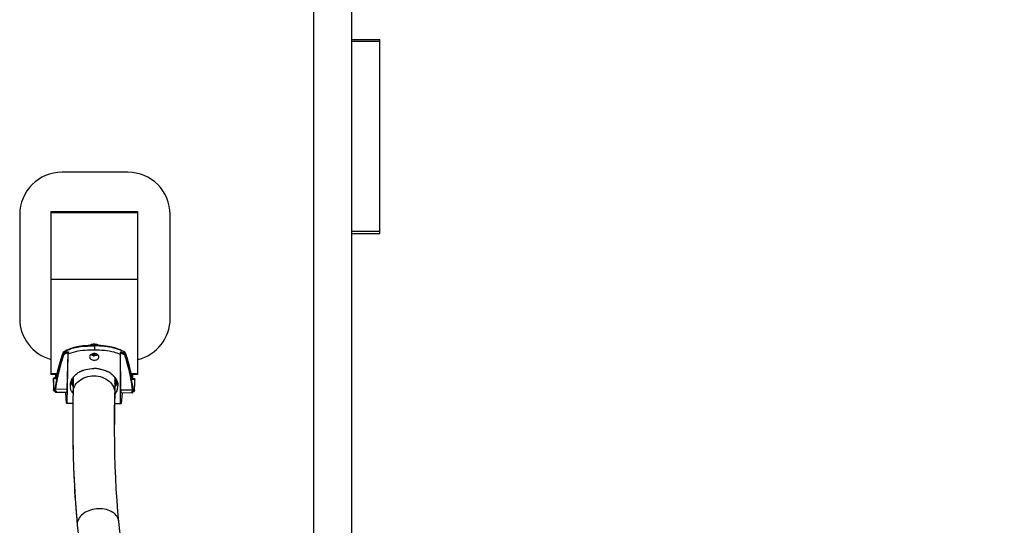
# Model space of a CAD drawing. Header units: millimetres. Extents: x 263 to 2161, y 826 to 2495.
# Tile 9 of 10: x 1285 to 2111, y 1405 to 1829. Entities that reach past the tile are written whole.
import ezdxf

# ---------------------------------------------------------------- set-up
doc = ezdxf.new("R2010")
doc.units = ezdxf.units.MM
doc.header["$LTSCALE"] = 217.819833
for name, color, linetype in [('00_COMPONENTS_1', 7, 'CONTINUOUS'), ('00_COMPONENTS_11', 7, 'CONTINUOUS'), ('00_COMPONENTS_23', 7, 'CONTINUOUS'), ('00_COMPONENTS_24', 7, 'CONTINUOUS'), ('00_COMPONENTS_4', 7, 'CONTINUOUS'), ('00_COMPONENTS_6', 7, 'CONTINUOUS')]:
    doc.layers.add(name, color=color, linetype=linetype)

msp = doc.modelspace()

# ---------------------------------------------------------------- linework, layer by layer
at = {"layer": '00_COMPONENTS_1', "color": 7, "linetype": 'Continuous'}
for p, q in [((1346.56, 1548.96), (1346.56, 1549.16)), ((1347.2, 1549.25), (1347.2, 1548.66)), ((1348.01, 1549.25), (1348, 1548.65)), ((1348.64, 1548.94), (1348.64, 1549.16)), ((1350.1, 1548.17), (1350.1, 1548.16)), ((1350.1, 1548.17), (1350.1, 1548.16))]:
    msp.add_line(p, q, dxfattribs=at)
for centre, radius, start, end in [((1347.14, 1550.61), 3.16, 223.29717, 230.62084), ((1347.21, 1549.8), 1.46, 212.76321, 214.82422), ((1347.55, 1550.22), 2.01, 243.78669, 247.93349), ((1347.58, 1550.28), 2.07, 247.92879, 251.50689), ((1347.58, 1550.3), 2.1, 251.50024, 251.76136), ((1347.6, 1550.37), 2.16, 251.8018, 260.64879), ((1347.62, 1551.56), 4.24, 262.40198, 263.53247), ((1347.63, 1551.59), 4.27, 263.53453, 269.48303), ((1347.62, 1550.44), 2.24, 260.63724, 269.487), ((1347.63, 1551.58), 4.25, 269.48462, 270.09375), ((1347.62, 1550.44), 2.24, 269.48491, 270.63066), ((1347.62, 1550.44), 2.24, 270.62501, 278.13335), ((1347.6, 1549.59), 0.453, 297.66584, 312.03269), ((1347.63, 1550.36), 2.15, 278.1025, 289.00394), ((1347.65, 1550.28), 2.07, 289.0728, 289.57158), ((1347.67, 1550.23), 2.02, 289.54503, 295.85454), ((1347.84, 1549.96), 1.7, 309.63752, 310.0418), ((1347.86, 1549.93), 1.66, 310.02686, 314.1896), ((1347.9, 1549.89), 1.61, 314.20486, 315.34327), ((1347.87, 1550.9), 3.53, 300.93, 301.76102), ((1347.95, 1550.77), 3.38, 301.71678, 309.38125), ((1348.08, 1550.61), 3.17, 309.47542, 313.59533), ((1348.17, 1550.53), 3.05, 313.60476, 316.72883)]:
    msp.add_arc(centre, radius, start, end, dxfattribs=at)
for points, knots in [([(1347.06, 1547.36), (1346.71, 1547.41), (1346.02, 1547.59), (1345.4, 1547.95), (1345.14, 1548.17)], [0, 0, 0, 0, 0.510948, 1, 1, 1, 1]), ([(1346.01, 1548.97), (1346.03, 1548.94), (1346.12, 1548.82), (1346.23, 1548.71), (1346.31, 1548.64)], [0, 0, 0, 0, 0.24522, 1, 1, 1, 1]), ([(1346.17, 1549.07), (1346.21, 1549.02), (1346.34, 1548.94), (1346.49, 1548.94), (1346.56, 1548.96)], [0, 0, 0, 0, 0.484935, 1, 1, 1, 1]), ([(1346.31, 1548.64), (1346.34, 1548.62), (1346.45, 1548.53), (1346.57, 1548.46), (1346.66, 1548.42)], [0, 0, 0, 0, 0.246064, 1, 1, 1, 1]), ([(1346.56, 1548.96), (1346.62, 1548.98), (1346.75, 1548.99), (1347, 1548.93), (1347.14, 1548.77), (1347.2, 1548.66)], [0, 0, 0, 0, 0.248377, 0.496788, 1, 1, 1, 1]), ([(1347.2, 1548.66), (1347.23, 1548.58), (1347.34, 1548.45), (1347.51, 1548.39), (1347.6, 1548.39)], [0, 0, 0, 0, 0.49868, 1, 1, 1, 1]), ([(1347.48, 1549.16), (1347.54, 1549.14), (1347.65, 1549.13), (1347.76, 1549.17), (1347.81, 1549.19)], [0, 0, 0, 0, 0.500479, 1, 1, 1, 1]), ([(1347.6, 1548.39), (1347.68, 1548.39), (1347.85, 1548.44), (1347.97, 1548.57), (1348, 1548.65)], [0, 0, 0, 0, 0.501373, 1, 1, 1, 1]), ([(1349.69, 1547.87), (1349.38, 1547.69), (1348.71, 1547.42), (1348, 1547.32), (1347.63, 1547.32)], [0, 0, 0, 0, 0.491921, 1, 1, 1, 1]), ([(1348, 1548.65), (1348.06, 1548.76), (1348.2, 1548.92), (1348.45, 1548.98), (1348.58, 1548.96), (1348.64, 1548.94)], [0, 0, 0, 0, 0.503282, 0.751673, 1, 1, 1, 1]), ([(1348.55, 1548.41), (1348.59, 1548.43), (1348.72, 1548.49), (1348.84, 1548.58), (1348.92, 1548.65)], [0, 0, 0, 0, 0.254572, 1, 1, 1, 1]), ([(1348.64, 1548.94), (1348.72, 1548.92), (1348.87, 1548.92), (1349.01, 1549.01), (1349.05, 1549.06)], [0, 0, 0, 0, 0.515481, 1, 1, 1, 1]), ([(1349.04, 1548.76), (1349.06, 1548.78), (1349.13, 1548.85), (1349.2, 1548.94), (1349.24, 1549.01)], [0, 0, 0, 0, 0.25384, 1, 1, 1, 1])]:
    msp.add_open_spline(points, degree=3, knots=knots, dxfattribs=at)
msp.add_open_spline([(1347.31, 1549.26), (1347.36, 1549.21), (1347.42, 1549.18), (1347.48, 1549.16)], degree=3, dxfattribs=at)
at = {"layer": '00_COMPONENTS_11', "color": 7, "linetype": 'Continuous'}
for p, q in [((1329.92, 1529.3), (1329.81, 1516.38)), ((1364.92, 1529.16), (1364.76, 1511.47)), ((1364.8, 1516.19), (1364.8, 1516.07)), ((1364.8, 1515.18), (1364.8, 1516.19)), ((1364.69, 1502.78), (1364.71, 1504.75)), ((1329.66, 1494.66), (1329.65, 1489.51)), ((1364.65, 1488.93), (1364.66, 1494.68)), ((1364.66, 1494.51), (1364.66, 1494.61)), ((1329.65, 1489.51), (1329.66, 1484.18)), ((1329.65, 1488.03), (1329.65, 1487.59)), ((1364.66, 1484.43), (1364.65, 1488.93)), ((1333.3, 1406.12), (1333.39, 1405.27)), ((1333.3, 1406.12), (1333.38, 1405.29)), ((1333.3, 1406.12), (1333.34, 1405.26)), ((1333.34, 1405.26), (1333.34, 1405.26)), ((1368.18, 1408.57), (1368.18, 1408.57))]:
    msp.add_line(p, q, dxfattribs=at)
for points in [[(1329.81, 1516.38), (1329.76, 1511.68), (1329.72, 1505.88), (1329.68, 1500.21), (1329.66, 1494.66)], [(1364.66, 1494.68), (1364.68, 1500.13), (1364.72, 1505.73), (1364.76, 1511.47)], [(1364.7, 1502.78), (1364.7, 1503.79), (1364.71, 1504.75)], [(1329.66, 1484.18), (1329.75, 1473.89), (1329.94, 1463.66), (1330.23, 1453.48), (1330.65, 1443.36), (1331.18, 1433.3), (1331.83, 1423.33), (1332.6, 1413.47), (1333.34, 1405.26)], [(1368.18, 1408.57), (1367.47, 1416.52), (1366.73, 1425.99), (1366.1, 1435.55), (1365.6, 1445.19), (1365.21, 1454.9), (1364.92, 1464.67), (1364.75, 1474.51), (1364.66, 1484.43)], [(1369.86, 1392.82), (1368.18, 1408.57)]]:
    msp.add_lwpolyline(points, dxfattribs=at)
for centre, radius, start, end in [((3496.36, 1488.63), 2131.71, 179.61962, 179.83928), ((2933.45, 1490.25), 1603.8, 179.84789, 180.02646), ((2959.26, 1490.28), 1594.61, 179.8479, 180.02009), ((2633.99, 1489.93), 1304.34, 180.1029, 180.34559), ((2494.16, 1489.11), 1164.51, 180.34634, 180.59046), ((2374.7, 1487.83), 1045.04, 180.58821, 181.01942), ((2298.31, 1486.53), 968.64, 181.02292, 181.22877), ((2233.16, 1485.06), 903.48, 181.22414, 181.92966), ((1341.96, 1406.05), 8.66, 171.03372, 179.56384)]:
    msp.add_arc(centre, radius, start, end, dxfattribs=at)
for points, knots in [([(1329.81, 1516.38), (1329.82, 1518.13), (1330.73, 1521.88), (1336.02, 1528.44), (1347.38, 1532.08), (1358.69, 1528.3), (1363.92, 1521.69), (1364.8, 1517.94), (1364.8, 1516.19)], [0, 0, 0, 0, 0.106584, 0.226004, 0.499964, 0.774048, 0.893506, 1, 1, 1, 1]), ([(1330.2, 1454.64), (1330.33, 1450.79), (1330.99, 1434.59), (1332.13, 1418.41), (1333.3, 1406.12)], [0, 0, 0, 0, 0.237985, 1, 1, 1, 1]), ([(1368.18, 1408.57), (1368.04, 1409.99), (1366.92, 1413.01), (1363.09, 1416.54), (1357.6, 1418.78), (1351.14, 1419.42), (1344.61, 1418.32), (1337.75, 1415.22), (1333.9, 1410.58), (1333.4, 1407.4)], [0, 0, 0, 0, 0.096167, 0.208717, 0.342001, 0.490641, 0.64212, 0.782661, 1, 1, 1, 1]), ([(1333.38, 1405.29), (1336.9, 1368.65), (1347.01, 1311.36), (1376.81, 1237.08), (1411.47, 1180.44), (1457.55, 1128.75), (1531.08, 1070.07), (1636.42, 1018.41), (1767.69, 982.47), (1894.85, 963.46), (2008.69, 955.01), (2079.46, 952.47), (2110.64, 951.36)], [0, 0, 0, 0, 0.110518, 0.172957, 0.239417, 0.30888, 0.379831, 0.520789, 0.657361, 0.787346, 0.906294, 1, 1, 1, 1])]:
    msp.add_open_spline(points, degree=3, knots=knots, dxfattribs=at)
msp.add_open_spline([(1364.71, 1504.75), (1364.73, 1508.23), (1364.76, 1511.7), (1364.8, 1515.18)], degree=3, dxfattribs=at)
at = {"layer": '00_COMPONENTS_23', "color": 7, "linetype": 'Continuous'}
for p, q in [((1329.29, 1524.01), (1329.3, 1523.99)), ((1329.29, 1524.01), (1329.3, 1523.99)), ((1329.65, 1523.28), (1329.67, 1523.25)), ((1329.66, 1523.29), (1329.67, 1523.25)), ((1329.87, 1524.71), (1329.88, 1524.69)), ((1329.87, 1524.71), (1329.88, 1524.69)), ((1365.06, 1522.75), (1365.08, 1522.78)), ((1365.07, 1522.75), (1365.08, 1522.78)), ((1365.12, 1522.85), (1365.14, 1522.87)), ((1365.12, 1522.85), (1365.14, 1522.87)), ((1365.37, 1523.31), (1365.39, 1523.33)), ((1365.38, 1523.3), (1365.39, 1523.33)), ((1365.56, 1523.67), (1365.58, 1523.71)), ((1365.57, 1523.67), (1365.58, 1523.71)), ((1366.43, 1525.84), (1366.45, 1525.9)), ((1366.43, 1525.84), (1366.45, 1525.9))]:
    msp.add_line(p, q, dxfattribs=at)
for points in [[(1329.9, 1527.43), (1329.74, 1527.86), (1329.57, 1528.38), (1329.48, 1528.69)], [(1365.47, 1528.38), (1365.38, 1528.09), (1365.2, 1527.57), (1364.99, 1527.07), (1364.9, 1526.86)]]:
    msp.add_lwpolyline(points, dxfattribs=at)
for centre, radius, start, end in [((1341.72, 1530.62), 13.24, 193.03943, 197.41437), ((1342.22, 1531.47), 13.74, 195.18764, 201.62509), ((1342.32, 1531.74), 13.34, 193.93889, 201.32592), ((1341.83, 1532.19), 12.85, 195.8624, 201.81717), ((1353.11, 1532.12), 12.91, 335.87984, 343.1566), ((1352.7, 1531.64), 13.32, 336.45623, 345.10783), ((1352.76, 1531.51), 13.5, 339.47647, 344.53206), ((1353.26, 1530.52), 13.24, 341.61917, 346.00728), ((1352.95, 1531.33), 13.56, 342.19128, 343.86741), ((1342, 1530.05), 14.07, 194.01023, 201.26625), ((1342.28, 1530.16), 14.37, 201.24828, 201.87487), ((1342.45, 1530.23), 14.56, 201.88103, 205.27758), ((1342, 1530.71), 13.53, 197.42031, 201.85583), ((1342.6, 1530.3), 14.73, 205.38056, 205.57872), ((1342.64, 1530.32), 14.77, 205.5789, 206.13987), ((1342.7, 1530.35), 14.84, 206.13994, 206.77293), ((1342.3, 1530.82), 13.85, 201.85104, 204.7029), ((1342.52, 1531.59), 14.06, 201.61103, 203.54604), ((1342.77, 1530.38), 14.91, 206.77291, 207.3826), ((1342.81, 1530.4), 14.96, 207.38239, 207.60865), ((1342.86, 1530.43), 15.02, 207.60905, 208.41617), ((1342.63, 1531.63), 14.18, 203.54462, 204.43059), ((1342.94, 1530.48), 15.11, 208.55538, 209.01268), ((1342.44, 1530.89), 14.01, 204.69897, 205.39171), ((1342.73, 1531.68), 14.29, 204.43148, 205.99286), ((1342.99, 1530.5), 15.16, 209.01263, 209.36977), ((1343.04, 1530.53), 15.22, 209.36995, 210.00276), ((1342.5, 1530.92), 14.08, 205.39179, 206.16721), ((1351.89, 1530.48), 15.28, 328.11428, 329.58682), ((1352.36, 1530.9), 14.21, 331.71073, 332.21835), ((1352.38, 1531.65), 13.91, 334.07075, 339.47203), ((1352.2, 1531.63), 14.36, 331.99416, 334.12983), ((1352.45, 1530.85), 14.12, 332.2176, 333.48672), ((1352.52, 1530.82), 14.04, 333.48761, 333.87147), ((1352, 1530.42), 15.16, 329.71383, 330.00693), ((1352.65, 1530.76), 13.9, 333.86772, 336.58659), ((1352.32, 1531.57), 14.24, 334.13234, 334.73707), ((1352.04, 1530.4), 15.1, 330.12318, 330.48165), ((1352.42, 1531.52), 14.12, 334.73511, 336.83461), ((1352.14, 1530.34), 14.99, 330.48024, 332.00484), ((1352.31, 1530.25), 14.8, 332.11147, 333.60615), ((1352.88, 1530.65), 13.64, 336.58624, 339.60542), ((1352.62, 1531.44), 13.91, 336.83272, 339.83054), ((1352.5, 1530.16), 14.59, 333.75691, 336.50058), ((1353.08, 1530.58), 13.43, 339.60851, 341.62223), ((1352.83, 1531.37), 13.69, 339.83273, 342.18923), ((1352.67, 1530.08), 14.4, 336.50385, 337.78419), ((1352.81, 1530.03), 14.25, 337.78267, 340.00325), ((1353.01, 1529.95), 14.04, 340.00199, 342.96273), ((1353.12, 1529.92), 13.92, 343.22184, 343.58153), ((1353.16, 1529.91), 13.89, 343.5811, 345.03304)]:
    msp.add_arc(centre, radius, start, end, dxfattribs=at)
for points, knots in [([(1329.16, 1528.22), (1329.21, 1528.04), (1329.41, 1527.33), (1329.67, 1526.63), (1329.89, 1526.12)], [0, 0, 0, 0, 0.248585, 1, 1, 1, 1]), ([(1329.36, 1528.52), (1329.37, 1528.51), (1329.38, 1528.51), (1329.38, 1528.52), (1329.38, 1528.52)], [0, 0, 0, 0, 0.473125, 1, 1, 1, 1]), ([(1365.58, 1528.21), (1365.58, 1528.21), (1365.57, 1528.2), (1365.57, 1528.21), (1365.57, 1528.22)], [0, 0, 0, 0, 0.482681, 1, 1, 1, 1])]:
    msp.add_open_spline(points, degree=3, knots=knots, dxfattribs=at)
at = {"layer": '00_COMPONENTS_24', "color": 7, "linetype": 'Continuous'}
for p, q in [((1346.72, 1556.03), (1345.01, 1556.02)), ((1346.72, 1555.94), (1346.76, 1555.94)), ((1347.7, 1555.5), (1347.67, 1552.09)), ((1347.71, 1555.99), (1347.7, 1555.65)), ((1347.7, 1555.5), (1347.7, 1555.65)), ((1321.71, 1550.36), (1321.81, 1548.99)), ((1321.9, 1550.58), (1321.96, 1550.61)), ((1321.9, 1550.58), (1321.96, 1550.61)), ((1321.99, 1549.26), (1321.9, 1550.58)), ((1323.21, 1551.31), (1321.94, 1550.65)), ((1324.94, 1507.63), (1325.72, 1548.61)), ((1325.01, 1519.17), (1325.6, 1549.96)), ((1325.63, 1550.15), (1325.72, 1548.61)), ((1325.98, 1548.92), (1325.88, 1550.49)), ((1369.44, 1550.13), (1369.31, 1548.55)), ((1369.56, 1548.24), (1369.68, 1549.77)), ((1369.65, 1507.25), (1369.56, 1548.24)), ((1369.78, 1518.79), (1369.71, 1550.25)), ((1373.42, 1550.14), (1373.3, 1548.82)), ((1373.42, 1550.14), (1373.36, 1550.18)), ((1373.42, 1550.14), (1373.36, 1550.17)), ((1373.48, 1548.56), (1373.6, 1549.92)), ((1313.21, 1528.21), (1315.51, 1528.19)), ((1313.21, 1528.21), (1313.29, 1525.18)), ((1313.21, 1528.19), (1313.21, 1528.21)), ((1313.21, 1528.19), (1313.21, 1528.19)), ((1315.43, 1528.48), (1313.51, 1528.5)), ((1315.29, 1531.5), (1315.22, 1528.67)), ((1315.22, 1528.7), (1315.29, 1531.48)), ((1315.75, 1528.66), (1315.22, 1528.67)), ((1315.75, 1528.66), (1315.22, 1528.67)), ((1315.29, 1531.52), (1315.29, 1531.5)), ((1315.69, 1531.51), (1315.29, 1531.5)), ((1315.68, 1528.48), (1315.43, 1528.48)), ((1316.39, 1531.51), (1315.54, 1531.5)), ((1315.68, 1528.48), (1315.67, 1528.45)), ((1316.48, 1531.97), (1315.8, 1531.98)), ((1316.03, 1529.82), (1316.03, 1529.79)), ((1316.04, 1529.82), (1316.03, 1529.78)), ((1316.04, 1529.82), (1316.03, 1529.78)), ((1316.56, 1528.44), (1316.58, 1528.52)), ((1316.57, 1528.44), (1316.58, 1528.52)), ((1317.42, 1532.36), (1317.48, 1532.64)), ((1317.42, 1532.36), (1317.49, 1532.64)), ((1377.53, 1532.13), (1377.59, 1531.85)), ((1377.53, 1532.13), (1377.71, 1531.3)), ((1377.59, 1531.85), (1377.7, 1531.3)), ((1378.36, 1528), (1378.38, 1527.91)), ((1378.37, 1528), (1378.38, 1527.92)), ((1379.2, 1531.44), (1378.52, 1531.45)), ((1379.46, 1530.96), (1378.61, 1530.99)), ((1378.94, 1529.22), (1378.93, 1529.25)), ((1378.94, 1529.25), (1378.94, 1529.22)), ((1378.94, 1529.22), (1378.94, 1529.25)), ((1379.46, 1530.96), (1379.15, 1530.97)), ((1379.17, 1531.44), (1379.2, 1531.44)), ((1379.2, 1531.44), (1379.2, 1531.44)), ((1379.72, 1528.13), (1379.2, 1528.13)), ((1379.72, 1528.13), (1379.2, 1528.13)), ((1379.51, 1527.94), (1379.26, 1527.94)), ((1379.43, 1527.66), (1380.15, 1527.65)), ((1379.43, 1527.66), (1381.73, 1527.62)), ((1379.7, 1530.96), (1379.46, 1530.96)), ((1381.43, 1527.92), (1379.51, 1527.94)), ((1379.7, 1530.97), (1379.7, 1530.96)), ((1379.7, 1530.96), (1379.72, 1528.13)), ((1379.71, 1530.93), (1379.73, 1528.13)), ((1380.15, 1527.65), (1380.75, 1527.64)), ((1380.75, 1527.64), (1381.23, 1527.64)), ((1381.23, 1527.64), (1381.73, 1527.62)), ((1381.65, 1525.67), (1381.73, 1527.61)), ((1381.73, 1527.61), (1381.73, 1527.62)), ((1313.29, 1525.18), (1313.35, 1523.02)), ((1313.35, 1523.02), (1313.41, 1520.85)), ((1313.41, 1520.85), (1313.47, 1518.8)), ((1325.01, 1519.17), (1314.98, 1519.25)), ((1327.71, 1524.37), (1327.7, 1524.09)), ((1327.7, 1523.87), (1327.7, 1524.09)), ((1327.7, 1523.72), (1327.7, 1523.87)), ((1327.71, 1524.37), (1327.71, 1524.69)), ((1367.17, 1523.54), (1367.16, 1523.38)), ((1367.17, 1524.36), (1367.17, 1524.17)), ((1367.17, 1524.17), (1367.17, 1524.04)), ((1367.17, 1524.04), (1367.17, 1523.63)), ((1367.17, 1523.63), (1367.17, 1523.54)), ((1381.31, 1518.23), (1381.35, 1519.23)), ((1381.31, 1518.25), (1381.35, 1519.23)), ((1381.35, 1519.19), (1381.45, 1521.37)), ((1381.45, 1521.37), (1381.55, 1523.53)), ((1381.55, 1523.53), (1381.65, 1525.67)), ((1313.47, 1518.83), (1313.47, 1518.8)), ((1314.96, 1517.08), (1315, 1517.03)), ((1315, 1517.03), (1315.07, 1517.03)), ((1315.07, 1517.03), (1315.45, 1517.03)), ((1315.29, 1516.91), (1324.85, 1516.83)), ((1315.45, 1517.03), (1315.74, 1517.02)), ((1323.76, 1516.56), (1323.76, 1516.55)), ((1324.42, 1507.63), (1323.79, 1516.41)), ((1323.79, 1516.41), (1323.79, 1516.39)), ((1323.79, 1516.4), (1323.79, 1516.39)), ((1329.79, 1515.65), (1329.78, 1515.66)), ((1329.8, 1515.65), (1329.79, 1515.66)), ((1369.78, 1518.79), (1379.8, 1518.71)), ((1369.9, 1516.45), (1379.46, 1516.37)), ((1370.95, 1516.01), (1370.17, 1507.25)), ((1370.95, 1515.99), (1370.95, 1516.01)), ((1370.98, 1516.16), (1370.98, 1516.15)), ((1370.98, 1516.15), (1370.98, 1516.16)), ((1371.07, 1516.29), (1371.12, 1516.33)), ((1371.12, 1516.33), (1371.17, 1516.37)), ((1379.01, 1516.49), (1379.75, 1516.48)), ((1379.8, 1516.53), (1379.8, 1516.53)), ((1381.31, 1518.25), (1381.31, 1518.23)), ((1324.42, 1507.63), (1329.73, 1507.59)), ((1364.73, 1507.3), (1370.17, 1507.25))]:
    msp.add_line(p, q, dxfattribs=at)
for points in [[(1327.36, 1553.08), (1326.05, 1552.58), (1324.65, 1551.99), (1323.21, 1551.31)], [(1345.01, 1556.02), (1342.36, 1555.94), (1339.99, 1555.81), (1337.96, 1555.62), (1336.23, 1555.41), (1334.62, 1555.15), (1333.12, 1554.86), (1331.75, 1554.54), (1330.43, 1554.19), (1329.19, 1553.8), (1328.01, 1553.38), (1326.74, 1552.87), (1326.45, 1552.74)], [(1347.7, 1555.71), (1345, 1555.71), (1342.32, 1555.63), (1339.91, 1555.5), (1337.83, 1555.32), (1336.02, 1555.11), (1334.34, 1554.85), (1332.76, 1554.56), (1331.31, 1554.25), (1329.92, 1553.89), (1328.61, 1553.5), (1327.36, 1553.08)], [(1369.29, 1552.22), (1367.99, 1552.74), (1366.75, 1553.18), (1365.44, 1553.59), (1364.06, 1553.97), (1362.61, 1554.31), (1361.04, 1554.63), (1359.36, 1554.91), (1357.56, 1555.15), (1355.48, 1555.37), (1353.07, 1555.54), (1350.39, 1555.66), (1347.7, 1555.71)], [(1353.05, 1555.85), (1350.4, 1555.97), (1348.69, 1556.01)], [(1362.28, 1554.61), (1360.78, 1554.93), (1359.18, 1555.21), (1357.44, 1555.46), (1355.42, 1555.68), (1353.05, 1555.85)], [(1368.9, 1552.38), (1368.61, 1552.51), (1367.36, 1553.05), (1366.18, 1553.49), (1364.95, 1553.9), (1363.64, 1554.28), (1362.28, 1554.61)], [(1373.38, 1550.22), (1372.11, 1550.9), (1370.67, 1551.61), (1369.29, 1552.22)], [(1313.38, 1528.47), (1313.35, 1528.45), (1313.31, 1528.42), (1313.28, 1528.39), (1313.25, 1528.35), (1313.23, 1528.32), (1313.22, 1528.27), (1313.21, 1528.23), (1313.21, 1528.2)], [(1313.51, 1528.5), (1313.47, 1528.49), (1313.43, 1528.48), (1313.38, 1528.47)], [(1315.22, 1528.68), (1315.22, 1528.65), (1315.21, 1528.62), (1315.2, 1528.59), (1315.18, 1528.56), (1315.15, 1528.53), (1315.12, 1528.51), (1315.09, 1528.49), (1315.05, 1528.49), (1315.02, 1528.48)], [(1316.03, 1529.82), (1316.02, 1529.74), (1315.99, 1529.61), (1315.97, 1529.5), (1315.94, 1529.39), (1315.92, 1529.28), (1315.9, 1529.18), (1315.87, 1529.09), (1315.85, 1529), (1315.83, 1528.91), (1315.81, 1528.84), (1315.79, 1528.77), (1315.77, 1528.7), (1315.75, 1528.65), (1315.73, 1528.59), (1315.71, 1528.55), (1315.69, 1528.51), (1315.68, 1528.48)], [(1379.26, 1527.94), (1379.25, 1527.97), (1379.23, 1528.01), (1379.22, 1528.06), (1379.2, 1528.11), (1379.18, 1528.17), (1379.16, 1528.23), (1379.14, 1528.3), (1379.12, 1528.38), (1379.1, 1528.46), (1379.08, 1528.55), (1379.06, 1528.64), (1379.04, 1528.74), (1379.02, 1528.84), (1379, 1528.95), (1378.97, 1529.07), (1378.95, 1529.19), (1378.94, 1529.25)], [(1379.3, 1527.88), (1379.29, 1527.88), (1379.29, 1527.89), (1379.28, 1527.91), (1379.26, 1527.94)], [(1379.92, 1527.94), (1379.89, 1527.94), (1379.85, 1527.95), (1379.82, 1527.96), (1379.79, 1527.99), (1379.77, 1528.01), (1379.75, 1528.04), (1379.74, 1528.07), (1379.73, 1528.11), (1379.73, 1528.13)], [(1381.73, 1527.61), (1381.73, 1527.65), (1381.72, 1527.7), (1381.71, 1527.74), (1381.69, 1527.78), (1381.66, 1527.81), (1381.63, 1527.84), (1381.6, 1527.87), (1381.56, 1527.89), (1381.52, 1527.91), (1381.47, 1527.92), (1381.43, 1527.92)], [(1315, 1517.03), (1315, 1517.03), (1315.01, 1517.02), (1315.02, 1517.01), (1315.03, 1517), (1315.05, 1516.99), (1315.06, 1516.98), (1315.08, 1516.97), (1315.1, 1516.96), (1315.12, 1516.95)], [(1315.12, 1516.95), (1315.14, 1516.94), (1315.16, 1516.93), (1315.19, 1516.92), (1315.21, 1516.91), (1315.24, 1516.91), (1315.26, 1516.91), (1315.29, 1516.91)], [(1323.58, 1516.77), (1323.64, 1516.73), (1323.68, 1516.69), (1323.71, 1516.65), (1323.73, 1516.62), (1323.75, 1516.59), (1323.76, 1516.57), (1323.76, 1516.56)], [(1323.76, 1516.56), (1323.77, 1516.51), (1323.78, 1516.45), (1323.79, 1516.4)], [(1370.95, 1515.99), (1370.96, 1516.05), (1370.97, 1516.11), (1370.98, 1516.16)], [(1370.98, 1516.16), (1370.98, 1516.16), (1370.99, 1516.18), (1371, 1516.2), (1371.01, 1516.22), (1371.04, 1516.25), (1371.07, 1516.29)], [(1379.46, 1516.37), (1379.48, 1516.37), (1379.5, 1516.37), (1379.52, 1516.37), (1379.55, 1516.37), (1379.57, 1516.38), (1379.59, 1516.39), (1379.61, 1516.39), (1379.63, 1516.4), (1379.65, 1516.41), (1379.67, 1516.42), (1379.69, 1516.43), (1379.7, 1516.44), (1379.71, 1516.45), (1379.73, 1516.46), (1379.74, 1516.47), (1379.75, 1516.49), (1379.76, 1516.5), (1379.78, 1516.51), (1379.79, 1516.52), (1379.8, 1516.53)]]:
    msp.add_lwpolyline(points, dxfattribs=at)
for centre, radius, start, end in [((1346.53, 1451.51), 104.43, 89.89411, 91.5095), ((1346.59, 1445.61), 110.33, 89.42308, 89.9157), ((1346.57, 1430.18), 125.77, 89.03405, 89.48329), ((1346.91, 1447.34), 108.6, 87.50097, 89.05789), ((1465.74, 1497.58), 152.35, 160.46449, 164.03078), ((1322.01, 1550.26), 0.314, 155.66488, 160.82465), ((1347.44, 1502.4), 54.53, 117.17263, 117.85397), ((1352.77, 1513.28), 42.25, 61.72032, 65.70476), ((1349.56, 1507.19), 49.13, 61.03329, 61.7891), ((1228.04, 1499.38), 153.04, 15.01025, 18.56039), ((1373.16, 1549.71), 0.502, 54.63226, 58.6554), ((1462.84, 1498.41), 149.33, 164.03109, 166.75015), ((1347.31, 1508.95), 27.72, 89.52123, 89.98946), ((1347.31, 1508.89), 27.77, 87.21766, 89.51096), ((1347.33, 1509.23), 27.43, 80.47361, 87.23619), ((1231.62, 1500.36), 149.33, 12.28274, 15.00185), ((3167.61, 1575.25), 1855, 181.45362, 181.74299), ((1313.51, 1528.2), 0.299, 111.09675, 118.38861), ((1458.8, 1499.53), 145.59, 168.5554, 172.08628), ((1459.18, 1499.22), 145.58, 168.42196, 172.08995), ((1315.8, 1531.47), 0.51, 89.51937, 178.6479), ((1315.8, 1531.46), 0.515, 96.73522, 103.63169), ((1313.94, 1529.15), 1.88, 337.72463, 339.26867), ((1315.8, 1531.47), 0.511, 93.4037, 96.73478), ((1315.8, 1531.47), 0.503, 89.52531, 93.40647), ((1305.9, 1531.66), 10.31, 348.45048, 349.50448), ((1460.29, 1499.24), 147.11, 168.03338, 168.5602), ((1460.82, 1498.89), 147.25, 167.0871, 168.39286), ((1461.42, 1498.75), 147.87, 166.86583, 167.08783), ((1340.52, 1521.15), 13.37, 143.0426, 146.02858), ((1340.97, 1520.81), 13.94, 140.38468, 143.04427), ((1341.35, 1520.5), 14.43, 138.34704, 140.38798), ((1341.69, 1520.2), 14.88, 136.32312, 138.34666), ((1342.06, 1519.85), 15.39, 134.42025, 136.32312), ((1342.3, 1519.6), 15.74, 133.73239, 134.42475), ((1344.37, 1517), 19.07, 120.47708, 125.68117), ((1344.94, 1516.06), 20.17, 119.07992, 120.51289), ((1345.16, 1515.65), 20.63, 117.74947, 119.08003), ((1345.39, 1515.23), 21.11, 116.50814, 117.74974), ((1345.6, 1514.81), 21.58, 115.23049, 116.50808), ((1345.82, 1514.32), 22.11, 113.56055, 115.22904), ((1345.95, 1514.02), 22.44, 113.33233, 113.56414), ((1346.07, 1513.76), 22.73, 111.84885, 113.32971), ((1346.26, 1513.28), 23.25, 110.13717, 111.84799), ((1348.41, 1513.2), 23.32, 67.40288, 69.08511), ((1348.62, 1513.7), 22.77, 65.71956, 67.40283), ((1348.85, 1514.22), 22.2, 64.07898, 65.7196), ((1349.08, 1514.69), 21.68, 62.79341, 64.07769), ((1349.29, 1515.11), 21.2, 61.51934, 62.79345), ((1349.53, 1515.54), 20.71, 60.18568, 61.51954), ((1350.12, 1516.55), 19.54, 54.48713, 60.2283), ((1352.19, 1519.2), 16.18, 45.57142, 47.51862), ((1352.56, 1519.58), 15.65, 43.70248, 45.57091), ((1352.94, 1519.94), 15.13, 41.67209, 43.70315), ((1353.29, 1520.26), 14.65, 39.60958, 41.67136), ((1353.64, 1520.55), 14.19, 37.46309, 39.60983), ((1353.87, 1520.72), 13.91, 36.95783, 37.45755), ((1233.65, 1500.81), 147.25, 10.64023, 11.95124), ((1235.29, 1501.11), 145.58, 6.94294, 10.61106), ((1234.26, 1501.17), 147.03, 10.47194, 10.98454), ((1235.52, 1501.39), 145.75, 6.9439, 10.4759), ((1403.11, 1533.7), 24.58, 190.49425, 191.12887), ((1379.2, 1530.93), 0.51, 0.38676, 89.51527), ((1379.19, 1530.93), 0.507, 82.21455, 89.4839), ((1381.2, 1528.66), 2.09, 200.22892, 201.29974), ((1379.19, 1530.93), 0.515, 75.40031, 82.22734), ((1379.2, 1530.93), 0.51, 68.53054, 75.41091), ((1381.43, 1527.63), 0.298, 59.44697, 66.95138), ((1271.19, 1525.59), 43.81, 351.17977, 352.10584), ((1281.06, 1523.63), 34.2, 351.42112, 352.63916), ((1337.93, 1522.39), 10.48, 165.77764, 180.00171), ((1337.76, 1522.4), 10.31, 180.07901, 180.38837), ((1337.9, 1522.41), 10.45, 180.43551, 191.96107), ((1338.57, 1522.22), 11.14, 156.07621, 165.72896), ((1342.98, 1530.35), 15.77, 212.52529, 213.60003), ((1351.93, 1530.32), 15.85, 324.63978, 326.25943), ((1356.55, 1522.34), 10.86, 341.40282, 347.06665), ((1356.95, 1522.25), 10.45, 347.0669, 358.59901), ((1357.09, 1522.24), 10.31, 358.64677, 0.25328), ((314.71, 1569.96), 1067.85, 357.27686, 357.49021), ((1313.83, 1518.82), 0.357, 178.17554, 182.2018), ((1315.29, 1517.3), 0.395, 244.23686, 248.176), ((1322.04, 1516.19), 1.76, 11.81992, 12.44542), ((1322.2, 1516.22), 1.6, 9.74851, 11.84254), ((1322.46, 1516.27), 1.34, 6.08982, 9.78656), ((1316.59, 1517.44), 7.36, 354.15731, 355.23273), ((1339.7, 1523.08), 12.38, 207.40793, 210.07313), ((1340.11, 1523.32), 12.86, 210.07988, 213.46866), ((1340.61, 1523.65), 13.46, 213.46709, 216.4444), ((1353.93, 1523.79), 13.87, 321.63081, 322.45863), ((1354.22, 1523.57), 13.51, 322.45019, 325.23673), ((1354.83, 1523.15), 12.76, 325.2166, 330.55065), ((1355.29, 1522.88), 12.24, 330.58135, 332.0532), ((1378.17, 1516.92), 7.36, 183.79835, 184.87371), ((1372.28, 1515.85), 1.34, 169.25003, 172.94563), ((1372.55, 1515.8), 1.61, 167.04228, 169.28409), ((1372.71, 1515.76), 1.77, 166.59296, 167.06978), ((1416.72, 1522.87), 37.15, 186.44203, 187.56339), ((1421.6, 1524.04), 41.7, 186.9219, 187.87919), ((1380.24, 1505.33), 12.97, 85.29677, 85.6636)]:
    msp.add_arc(centre, radius, start, end, dxfattribs=at)
for centre, major_axis, ratio, start_param, end_param in [((1324.71, 1524.83), (-0.13, 8), 0.03575, -3.142489, -2.357065), ((1370.17, 1524.44), (0.27, 8), 0.035737, -3.92612, -3.140697)]:
    msp.add_ellipse(centre, major_axis=major_axis, ratio=ratio, start_param=start_param, end_param=end_param, dxfattribs=at)
for points, knots in [([(1322.53, 1550.91), (1322.76, 1551.02), (1323.66, 1551.48), (1324.58, 1551.9), (1325.28, 1552.2)], [0, 0, 0, 0, 0.247652, 1, 1, 1, 1]), ([(1325.28, 1552.2), (1326.97, 1552.93), (1330.53, 1554.13), (1338.04, 1555.5), (1343.84, 1555.68), (1347.7, 1555.65)], [0, 0, 0, 0, 0.241857, 0.491933, 1, 1, 1, 1]), ([(1347.67, 1552.09), (1345.8, 1552.11), (1341.15, 1552.05), (1333.81, 1551.39), (1328.47, 1549.93), (1325.98, 1548.92)], [0, 0, 0, 0, 0.254425, 0.633394, 1, 1, 1, 1]), ([(1328.07, 1553.32), (1329.28, 1553.78), (1334.39, 1555.33), (1339.75, 1555.8), (1343.78, 1555.91)], [0, 0, 0, 0, 0.243871, 1, 1, 1, 1]), ([(1347.72, 1557.13), (1347.37, 1557.13), (1346.03, 1557.04), (1344.71, 1556.56), (1343.89, 1555.99)], [0, 0, 0, 0, 0.257768, 1, 1, 1, 1]), ([(1369.31, 1548.55), (1367.67, 1549.25), (1363.35, 1550.71), (1356.05, 1551.86), (1350.48, 1552.07), (1347.67, 1552.09)], [0, 0, 0, 0, 0.242426, 0.618686, 1, 1, 1, 1]), ([(1370.16, 1551.79), (1368.47, 1552.54), (1364.92, 1553.83), (1357.4, 1555.34), (1351.59, 1555.62), (1347.7, 1555.65)], [0, 0, 0, 0, 0.241855, 0.491829, 1, 1, 1, 1]), ([(1351.52, 1555.92), (1351.26, 1556.12), (1350.1, 1556.81), (1348.73, 1557.12), (1347.72, 1557.13)], [0, 0, 0, 0, 0.243033, 1, 1, 1, 1]), ([(1357.55, 1555.35), (1358.39, 1555.25), (1361.71, 1554.75), (1364.99, 1553.9), (1367.31, 1552.98)], [0, 0, 0, 0, 0.254709, 1, 1, 1, 1]), ([(1316.03, 1529.82), (1316.38, 1531.55), (1317.91, 1538.51), (1319.94, 1545.36), (1321.72, 1550.41)], [0, 0, 0, 0, 0.248442, 1, 1, 1, 1]), ([(1321.71, 1550.36), (1321.12, 1548.67), (1318.86, 1541.93), (1317.08, 1535.03), (1316.04, 1529.82)], [0, 0, 0, 0, 0.251866, 1, 1, 1, 1]), ([(1316.37, 1529.74), (1316.71, 1531.36), (1318.2, 1537.82), (1320.11, 1544.18), (1321.78, 1548.88)], [0, 0, 0, 0, 0.248498, 1, 1, 1, 1]), ([(1321.71, 1550.36), (1321.71, 1550.37), (1321.71, 1550.39), (1321.72, 1550.4), (1321.72, 1550.41)], [0, 0, 0, 0, 0.502427, 1, 1, 1, 1]), ([(1321.81, 1548.99), (1321.8, 1548.97), (1321.8, 1548.93), (1321.79, 1548.9), (1321.78, 1548.9)], [0, 0, 0, 0, 0.850516, 1, 1, 1, 1]), ([(1322.16, 1548.52), (1322.11, 1548.53), (1321.94, 1548.58), (1321.78, 1548.75), (1321.78, 1548.88)], [0, 0, 0, 0, 0.285642, 1, 1, 1, 1]), ([(1322, 1548.96), (1321.97, 1548.96), (1321.91, 1548.97), (1321.85, 1548.98), (1321.81, 1548.99)], [0, 0, 0, 0, 0.361131, 1, 1, 1, 1]), ([(1322, 1548.96), (1321.99, 1548.98), (1321.97, 1549.08), (1321.97, 1549.19), (1321.99, 1549.26)], [0, 0, 0, 0, 0.274563, 1, 1, 1, 1]), ([(1324.86, 1550.66), (1324.61, 1550.55), (1323.64, 1550.11), (1322.69, 1549.63), (1321.99, 1549.26)], [0, 0, 0, 0, 0.252539, 1, 1, 1, 1]), ([(1322.16, 1548.52), (1322.15, 1548.55), (1322.07, 1548.69), (1322.02, 1548.84), (1322, 1548.96)], [0, 0, 0, 0, 0.220902, 1, 1, 1, 1]), ([(1322.16, 1548.52), (1322.4, 1548.65), (1323.38, 1549.16), (1324.37, 1549.64), (1325.12, 1549.97)], [0, 0, 0, 0, 0.247834, 1, 1, 1, 1]), ([(1325.12, 1549.97), (1325.03, 1550.07), (1324.92, 1550.29), (1324.85, 1550.54), (1324.86, 1550.66)], [0, 0, 0, 0, 0.524408, 1, 1, 1, 1]), ([(1324.86, 1550.66), (1324.97, 1550.71), (1325.2, 1550.78), (1325.52, 1550.82), (1325.75, 1550.74), (1325.87, 1550.62), (1325.88, 1550.54), (1325.88, 1550.49)], [0, 0, 0, 0, 0.314298, 0.584438, 0.798543, 0.895297, 1, 1, 1, 1]), ([(1325.63, 1550.15), (1325.61, 1550.1), (1325.61, 1550.03), (1325.6, 1549.97), (1325.6, 1549.96)], [0, 0, 0, 0, 0.806341, 1, 1, 1, 1]), ([(1325.63, 1550.15), (1325.63, 1550.18), (1325.65, 1550.33), (1325.77, 1550.44), (1325.88, 1550.49)], [0, 0, 0, 0, 0.218287, 1, 1, 1, 1]), ([(1325.98, 1548.92), (1325.94, 1548.9), (1325.82, 1548.84), (1325.73, 1548.71), (1325.72, 1548.61)], [0, 0, 0, 0, 0.288231, 1, 1, 1, 1]), ([(1347.65, 1549.27), (1347.14, 1549.27), (1346.16, 1549.14), (1344.88, 1548.57), (1343.96, 1547.67), (1343.71, 1546.88), (1343.7, 1546.51)], [0, 0, 0, 0, 0.288004, 0.555054, 0.790137, 1, 1, 1, 1]), ([(1343.7, 1546.51), (1343.7, 1546.14), (1343.91, 1545.34), (1344.81, 1544.4), (1346.1, 1543.78), (1347.09, 1543.64), (1347.6, 1543.63)], [0, 0, 0, 0, 0.209666, 0.444197, 0.711333, 1, 1, 1, 1]), ([(1347.6, 1543.63), (1348.11, 1543.63), (1349.11, 1543.76), (1350.41, 1544.35), (1351.32, 1545.27), (1351.55, 1546.07), (1351.55, 1546.45)], [0, 0, 0, 0, 0.288652, 0.555766, 0.790318, 1, 1, 1, 1]), ([(1351.55, 1546.45), (1351.55, 1546.81), (1351.31, 1547.6), (1350.41, 1548.52), (1349.13, 1549.12), (1348.15, 1549.26), (1347.65, 1549.27)], [0, 0, 0, 0, 0.209848, 0.444907, 0.711981, 1, 1, 1, 1]), ([(1369.31, 1548.55), (1369.35, 1548.54), (1369.47, 1548.47), (1369.56, 1548.34), (1369.56, 1548.24)], [0, 0, 0, 0, 0.288232, 1, 1, 1, 1]), ([(1370.46, 1550.27), (1370.35, 1550.32), (1370.13, 1550.41), (1369.81, 1550.44), (1369.54, 1550.37), (1369.44, 1550.2), (1369.44, 1550.13)], [0, 0, 0, 0, 0.317675, 0.588219, 0.804084, 1, 1, 1, 1]), ([(1369.44, 1550.13), (1369.48, 1550.11), (1369.6, 1550.03), (1369.68, 1549.88), (1369.68, 1549.77)], [0, 0, 0, 0, 0.288614, 1, 1, 1, 1]), ([(1369.68, 1549.77), (1369.69, 1549.82), (1369.69, 1549.97), (1369.7, 1550.13), (1369.71, 1550.25)], [0, 0, 0, 0, 0.269183, 1, 1, 1, 1]), ([(1370.19, 1549.59), (1370.16, 1549.65), (1370.03, 1549.89), (1369.87, 1550.13), (1369.71, 1550.25)], [0, 0, 0, 0, 0.241761, 1, 1, 1, 1]), ([(1370.46, 1550.27), (1370.47, 1550.15), (1370.4, 1549.91), (1370.28, 1549.69), (1370.19, 1549.59)], [0, 0, 0, 0, 0.475536, 1, 1, 1, 1]), ([(1370.19, 1549.59), (1370.44, 1549.48), (1371.43, 1549), (1372.4, 1548.49), (1373.12, 1548.09)], [0, 0, 0, 0, 0.252459, 1, 1, 1, 1]), ([(1373.3, 1548.82), (1373.07, 1548.95), (1372.14, 1549.46), (1371.19, 1549.94), (1370.46, 1550.27)], [0, 0, 0, 0, 0.247655, 1, 1, 1, 1]), ([(1373.29, 1548.52), (1373.29, 1548.48), (1373.24, 1548.33), (1373.18, 1548.19), (1373.12, 1548.09)], [0, 0, 0, 0, 0.266211, 1, 1, 1, 1]), ([(1373.12, 1548.09), (1373.17, 1548.1), (1373.34, 1548.15), (1373.51, 1548.31), (1373.51, 1548.44)], [0, 0, 0, 0, 0.286622, 1, 1, 1, 1]), ([(1373.3, 1548.82), (1373.31, 1548.8), (1373.33, 1548.7), (1373.31, 1548.6), (1373.29, 1548.52)], [0, 0, 0, 0, 0.223709, 1, 1, 1, 1]), ([(1373.29, 1548.52), (1373.32, 1548.53), (1373.38, 1548.54), (1373.44, 1548.55), (1373.48, 1548.56)], [0, 0, 0, 0, 0.361255, 1, 1, 1, 1]), ([(1373.51, 1548.44), (1374.04, 1546.85), (1376.05, 1540.52), (1377.65, 1534.06), (1378.6, 1529.18)], [0, 0, 0, 0, 0.251757, 1, 1, 1, 1]), ([(1373.59, 1549.97), (1374.16, 1548.27), (1376.31, 1541.46), (1377.98, 1534.5), (1378.94, 1529.25)], [0, 0, 0, 0, 0.251862, 1, 1, 1, 1]), ([(1373.59, 1549.97), (1373.6, 1549.96), (1373.6, 1549.95), (1373.6, 1549.93), (1373.6, 1549.92)], [0, 0, 0, 0, 0.4974, 1, 1, 1, 1]), ([(1378.94, 1529.25), (1378.62, 1530.99), (1377.21, 1537.97), (1375.3, 1544.85), (1373.6, 1549.92)], [0, 0, 0, 0, 0.248433, 1, 1, 1, 1]), ([(1338.26, 1535.1), (1338.96, 1535.36), (1341.9, 1536.28), (1344.99, 1536.67), (1347.32, 1536.67)], [0, 0, 0, 0, 0.244138, 1, 1, 1, 1]), ([(1351.87, 1536.29), (1352.29, 1536.22), (1353.94, 1535.9), (1355.56, 1535.42), (1356.73, 1534.98)], [0, 0, 0, 0, 0.254168, 1, 1, 1, 1]), ([(1315.22, 1528.67), (1315.22, 1528.67), (1315.22, 1528.67), (1315.22, 1528.68), (1315.22, 1528.68)], [0, 0, 0, 0, 0.524816, 1, 1, 1, 1]), ([(1315.29, 1531.5), (1315.29, 1531.5), (1315.29, 1531.49), (1315.29, 1531.48), (1315.29, 1531.48)], [0, 0, 0, 0, 0.503091, 1, 1, 1, 1]), ([(1315.64, 1528.34), (1315.63, 1528.32), (1315.6, 1528.26), (1315.55, 1528.21), (1315.51, 1528.19)], [0, 0, 0, 0, 0.342573, 1, 1, 1, 1]), ([(1315.99, 1529.59), (1315.97, 1529.5), (1315.91, 1529.19), (1315.83, 1528.88), (1315.76, 1528.66)], [0, 0, 0, 0, 0.292771, 1, 1, 1, 1]), ([(1328.38, 1526.74), (1328.45, 1526.9), (1328.76, 1527.55), (1329.13, 1528.18), (1329.43, 1528.63)], [0, 0, 0, 0, 0.246308, 1, 1, 1, 1]), ([(1331.42, 1530.97), (1331.56, 1531.11), (1332.14, 1531.64), (1332.76, 1532.14), (1333.25, 1532.49)], [0, 0, 0, 0, 0.245527, 1, 1, 1, 1]), ([(1361.48, 1532.46), (1361.62, 1532.35), (1362.19, 1531.94), (1362.73, 1531.49), (1363.12, 1531.13)], [0, 0, 0, 0, 0.254031, 1, 1, 1, 1]), ([(1364.99, 1529.08), (1365.74, 1528.08), (1366.95, 1525.92), (1367.39, 1523.47), (1367.4, 1522.28)], [0, 0, 0, 0, 0.513556, 1, 1, 1, 1]), ([(1378.99, 1528.95), (1379.01, 1528.88), (1379.06, 1528.61), (1379.12, 1528.34), (1379.18, 1528.16)], [0, 0, 0, 0, 0.288559, 1, 1, 1, 1]), ([(1379.3, 1527.81), (1379.31, 1527.78), (1379.34, 1527.74), (1379.39, 1527.65), (1379.43, 1527.66)], [0, 0, 0, 0, 0.372314, 1, 1, 1, 1]), ([(1379.71, 1530.93), (1379.71, 1530.94), (1379.71, 1530.95), (1379.71, 1530.95), (1379.7, 1530.96)], [0, 0, 0, 0, 0.498486, 1, 1, 1, 1]), ([(1379.73, 1528.13), (1379.73, 1528.13), (1379.73, 1528.13), (1379.72, 1528.13), (1379.72, 1528.13)], [0, 0, 0, 0, 0.475215, 1, 1, 1, 1]), ([(1314.59, 1519.56), (1314.59, 1519.53), (1314.64, 1519.35), (1314.84, 1519.26), (1314.98, 1519.25)], [0, 0, 0, 0, 0.205867, 1, 1, 1, 1]), ([(1327.52, 1523.65), (1327.53, 1523.6), (1327.55, 1523.52), (1327.58, 1523.42), (1327.6, 1523.36), (1327.64, 1523.33), (1327.67, 1523.39), (1327.69, 1523.5), (1327.7, 1523.63), (1327.7, 1523.72)], [0, 0, 0, 0, 0.197692, 0.340687, 0.42831, 0.469659, 0.522846, 0.627375, 1, 1, 1, 1]), ([(1328.71, 1517.38), (1328.59, 1517.61), (1328.15, 1518.53), (1327.83, 1519.51), (1327.67, 1520.25)], [0, 0, 0, 0, 0.254909, 1, 1, 1, 1]), ([(1329.69, 1521.87), (1329.5, 1522.17), (1328.8, 1523.35), (1328.25, 1524.64), (1327.96, 1525.63)], [0, 0, 0, 0, 0.253918, 1, 1, 1, 1]), ([(1366.93, 1525.3), (1366.83, 1524.97), (1366.36, 1523.65), (1365.7, 1522.39), (1365.11, 1521.52)], [0, 0, 0, 0, 0.246916, 1, 1, 1, 1]), ([(1367.34, 1523.31), (1367.32, 1523.23), (1367.3, 1523.13), (1367.26, 1523.02), (1367.21, 1522.99), (1367.19, 1523.05), (1367.17, 1523.17), (1367.17, 1523.29), (1367.17, 1523.38)], [0, 0, 0, 0, 0.335793, 0.425104, 0.467849, 0.52107, 0.632155, 1, 1, 1, 1]), ([(1314.49, 1518.87), (1314.38, 1518.87), (1314.04, 1518.86), (1313.71, 1518.84), (1313.47, 1518.83)], [0, 0, 0, 0, 0.306007, 1, 1, 1, 1]), ([(1313.58, 1518.54), (1313.65, 1518.54), (1313.99, 1518.56), (1314.32, 1518.57), (1314.59, 1518.58)], [0, 0, 0, 0, 0.193784, 1, 1, 1, 1]), ([(1314.49, 1518.88), (1314.49, 1518.79), (1314.59, 1518.6), (1314.78, 1518.54), (1314.88, 1518.53)], [0, 0, 0, 0, 0.46215, 1, 1, 1, 1]), ([(1315.74, 1517.02), (1315.78, 1517.02), (1315.64, 1517.29), (1315.48, 1517.47), (1315.07, 1518.02), (1314.77, 1518.37), (1314.59, 1518.58)], [0, 0, 0, 0, 0.058329, 0.254545, 0.576482, 1, 1, 1, 1]), ([(1314.59, 1518.58), (1314.65, 1518.53), (1314.76, 1518.5), (1314.86, 1518.52), (1314.88, 1518.53)], [0, 0, 0, 0, 0.718656, 1, 1, 1, 1]), ([(1314.88, 1518.53), (1315.06, 1518.31), (1315.36, 1517.94), (1315.77, 1517.37), (1315.93, 1517.17), (1316.06, 1516.9), (1316.03, 1516.9)], [0, 0, 0, 0, 0.42462, 0.747071, 0.943021, 1, 1, 1, 1]), ([(1315, 1517.03), (1315, 1517.04), (1314.99, 1517.04), (1314.99, 1517.04), (1314.99, 1517.05)], [0, 0, 0, 0, 0.300178, 1, 1, 1, 1]), ([(1323.79, 1516.41), (1323.79, 1516.39), (1323.79, 1516.36), (1323.85, 1516.34), (1323.86, 1516.42), (1323.87, 1516.46), (1323.88, 1516.49)], [0, 0, 0, 0, 0.257779, 0.361799, 0.578116, 1, 1, 1, 1]), ([(1323.88, 1516.49), (1323.88, 1516.5), (1323.89, 1516.57), (1323.9, 1516.64), (1323.91, 1516.69)], [0, 0, 0, 0, 0.209881, 1, 1, 1, 1]), ([(1370.84, 1516.3), (1370.85, 1516.23), (1370.86, 1516.12), (1370.87, 1516.02), (1370.91, 1515.93), (1370.94, 1515.97), (1370.95, 1515.99)], [0, 0, 0, 0, 0.477725, 0.765725, 0.879348, 1, 1, 1, 1]), ([(1370.95, 1515.99), (1370.95, 1515.99), (1370.95, 1516), (1370.95, 1516.01), (1370.95, 1516.01)], [0, 0, 0, 0, 0.474906, 1, 1, 1, 1]), ([(1378.72, 1516.37), (1378.68, 1516.37), (1378.82, 1516.64), (1378.99, 1516.83), (1379.41, 1517.4), (1379.72, 1517.76), (1379.89, 1517.98)], [0, 0, 0, 0, 0.056979, 0.252852, 0.575391, 1, 1, 1, 1]), ([(1379.01, 1516.49), (1378.99, 1516.52), (1379.09, 1516.7), (1379.3, 1516.96), (1379.69, 1517.46), (1380, 1517.82), (1380.18, 1518.03)], [0, 0, 0, 0, 0.057456, 0.25338, 0.575916, 1, 1, 1, 1]), ([(1379.77, 1516.5), (1379.76, 1516.5), (1379.74, 1516.48), (1379.76, 1516.49), (1379.76, 1516.5)], [0, 0, 0, 0, 0.649369, 1, 1, 1, 1]), ([(1379.8, 1516.53), (1379.79, 1516.53), (1379.78, 1516.52), (1379.78, 1516.51), (1379.77, 1516.5)], [0, 0, 0, 0, 0.486183, 1, 1, 1, 1]), ([(1379.8, 1518.71), (1379.85, 1518.71), (1380.02, 1518.74), (1380.2, 1518.88), (1380.21, 1519.01)], [0, 0, 0, 0, 0.284433, 1, 1, 1, 1]), ([(1380.29, 1518.32), (1380.29, 1518.23), (1380.18, 1518.05), (1379.99, 1517.99), (1379.89, 1517.98)], [0, 0, 0, 0, 0.462064, 1, 1, 1, 1]), ([(1379.89, 1517.98), (1379.92, 1517.98), (1380.02, 1517.95), (1380.13, 1517.98), (1380.18, 1518.03)], [0, 0, 0, 0, 0.281366, 1, 1, 1, 1]), ([(1380.19, 1518.03), (1380.29, 1518.02), (1380.63, 1518.01), (1380.96, 1517.99), (1381.19, 1517.97)], [0, 0, 0, 0, 0.306283, 1, 1, 1, 1]), ([(1381.23, 1518.26), (1381.16, 1518.27), (1380.85, 1518.29), (1380.54, 1518.31), (1380.29, 1518.32)], [0, 0, 0, 0, 0.201847, 1, 1, 1, 1])]:
    msp.add_open_spline(points, degree=3, knots=knots, dxfattribs=at)
for points in [[(1347.71, 1555.99), (1347.38, 1555.99), (1347.05, 1556.03), (1346.72, 1556.03)], [(1347.71, 1555.99), (1348.04, 1555.98), (1348.36, 1556.02), (1348.69, 1556.01)], [(1351.64, 1555.84), (1353.61, 1555.75), (1355.59, 1555.6), (1357.55, 1555.35)], [(1321.94, 1550.65), (1321.84, 1550.6), (1321.76, 1550.51), (1321.72, 1550.41)], [(1321.79, 1550.49), (1321.76, 1550.46), (1321.74, 1550.43), (1321.72, 1550.39)], [(1321.9, 1550.58), (1321.86, 1550.55), (1321.82, 1550.52), (1321.79, 1550.49)], [(1321.99, 1549.26), (1321.91, 1549.19), (1321.84, 1549.1), (1321.81, 1548.99)], [(1321.9, 1550.58), (1321.9, 1550.6), (1321.91, 1550.64), (1321.94, 1550.65)], [(1325.12, 1549.97), (1325.28, 1549.96), (1325.44, 1549.96), (1325.6, 1549.96)], [(1373.48, 1548.56), (1373.46, 1548.66), (1373.39, 1548.76), (1373.3, 1548.82)], [(1373.59, 1549.97), (1373.56, 1550.07), (1373.48, 1550.17), (1373.38, 1550.22)], [(1373.42, 1550.14), (1373.42, 1550.17), (1373.41, 1550.21), (1373.38, 1550.22)], [(1373.6, 1549.92), (1373.58, 1550), (1373.52, 1550.07), (1373.45, 1550.12)], [(1373.51, 1548.44), (1373.5, 1548.47), (1373.49, 1548.51), (1373.49, 1548.55)], [(1313.37, 1528.46), (1313.28, 1528.41), (1313.22, 1528.31), (1313.21, 1528.21)], [(1313.51, 1528.5), (1313.47, 1528.5), (1313.44, 1528.49), (1313.4, 1528.47)], [(1315.22, 1528.67), (1315.22, 1528.59), (1315.14, 1528.5), (1315.06, 1528.49)], [(1315.41, 1531.8), (1315.35, 1531.72), (1315.3, 1531.62), (1315.29, 1531.52)], [(1315.68, 1531.96), (1315.58, 1531.94), (1315.48, 1531.88), (1315.41, 1531.8)], [(1315.54, 1528.3), (1315.52, 1528.27), (1315.51, 1528.23), (1315.51, 1528.19)], [(1315.68, 1528.43), (1315.67, 1528.4), (1315.65, 1528.37), (1315.64, 1528.34)], [(1315.76, 1528.66), (1315.74, 1528.6), (1315.72, 1528.54), (1315.7, 1528.48)], [(1379.18, 1528.16), (1379.2, 1528.08), (1379.22, 1528.01), (1379.25, 1527.94)], [(1379.26, 1527.9), (1379.27, 1527.87), (1379.29, 1527.84), (1379.3, 1527.81)], [(1379.43, 1527.66), (1379.42, 1527.76), (1379.36, 1527.86), (1379.28, 1527.9)], [(1379.38, 1531.41), (1379.46, 1531.38), (1379.53, 1531.32), (1379.59, 1531.26)], [(1379.59, 1531.26), (1379.65, 1531.18), (1379.69, 1531.08), (1379.7, 1530.97)], [(1379.72, 1528.13), (1379.73, 1528.04), (1379.81, 1527.95), (1379.89, 1527.94)], [(1381.43, 1527.92), (1381.47, 1527.92), (1381.51, 1527.91), (1381.55, 1527.9)], [(1381.54, 1523.2), (1381.6, 1524.68), (1381.67, 1526.15), (1381.73, 1527.62)], [(1381.58, 1527.88), (1381.67, 1527.83), (1381.73, 1527.72), (1381.73, 1527.62)], [(1327.7, 1523.72), (1327.68, 1523.82), (1327.64, 1523.92), (1327.59, 1524.02)], [(1367.28, 1523.68), (1367.23, 1523.59), (1367.19, 1523.49), (1367.17, 1523.38)], [(1313.58, 1518.54), (1313.52, 1518.61), (1313.48, 1518.71), (1313.47, 1518.8)], [(1314.95, 1517.08), (1314.5, 1517.56), (1314.04, 1518.05), (1313.58, 1518.54)], [(1314.59, 1518.58), (1314.52, 1518.66), (1314.48, 1518.77), (1314.49, 1518.88)], [(1315, 1517.03), (1315.04, 1516.99), (1315.08, 1516.97), (1315.12, 1516.95)], [(1315.14, 1516.94), (1315.19, 1516.92), (1315.24, 1516.91), (1315.29, 1516.91)], [(1315.74, 1517.02), (1315.81, 1516.95), (1315.92, 1516.9), (1316.03, 1516.9)], [(1366.84, 1518.88), (1366.64, 1518.28), (1366.39, 1517.7), (1366.09, 1517.15)], [(1378.72, 1516.37), (1378.83, 1516.37), (1378.94, 1516.42), (1379.01, 1516.49)], [(1379.46, 1516.37), (1379.56, 1516.36), (1379.68, 1516.41), (1379.75, 1516.48)], [(1381.19, 1517.97), (1380.73, 1517.49), (1380.26, 1517.01), (1379.8, 1516.53)], [(1380.18, 1518.03), (1380.26, 1518.1), (1380.3, 1518.22), (1380.29, 1518.32)], [(1381.27, 1518.08), (1381.25, 1518.04), (1381.22, 1518), (1381.19, 1517.97)], [(1381.31, 1518.25), (1381.31, 1518.2), (1381.29, 1518.14), (1381.27, 1518.08)]]:
    msp.add_open_spline(points, degree=3, dxfattribs=at)
at = {"layer": '00_COMPONENTS_4', "color": 7, "linetype": 'Continuous'}
for p, q in [((1531.66, 1114.29), (1531.66, 2480.19)), ((1563.16, 2480.19), (1563.16, 1094.38)), ((1375.66, 1701.26), (1320.66, 1701.26)), ((1311.27, 1668.21), (1384.27, 1668.21)), ((1311.27, 1668.21), (1311.27, 1531.81)), ((1384.27, 1531.81), (1384.27, 1668.21)), ((1285.08, 1665.69), (1285.08, 1578.69)), ((1384.27, 1667.23), (1311.27, 1667.23)), ((1411.24, 1578.69), (1411.24, 1665.69)), ((1384.27, 1611.17), (1311.27, 1611.17)), ((1311.27, 1532.54), (1316.61, 1532.54)), ((1315.29, 1531.81), (1311.27, 1531.81)), ((1378.29, 1532.54), (1384.27, 1532.54)), ((1384.27, 1531.81), (1378.45, 1531.81))]:
    msp.add_line(p, q, dxfattribs=at)
for centre, start, end in [((1320.66, 1665.69), 90, 180), ((1375.66, 1665.69), 0, 90), ((1320.66, 1578.69), 180, 254.70009), ((1375.66, 1578.69), 284.01997, 360)]:
    msp.add_arc(centre, 35.58, start, end, dxfattribs=at)
at = {"layer": '00_COMPONENTS_6', "color": 7, "linetype": 'Continuous'}
for p, q in [((1563.16, 1812.39), (1587.06, 1812.39)), ((1563.16, 1811.13), (1587.06, 1811.13)), ((1587.06, 1649.47), (1587.06, 1812.39)), ((1587.06, 1651.47), (1563.16, 1651.47)), ((1587.06, 1649.47), (1563.16, 1649.47))]:
    msp.add_line(p, q, dxfattribs=at)

doc.saveas('drawing.dxf')
